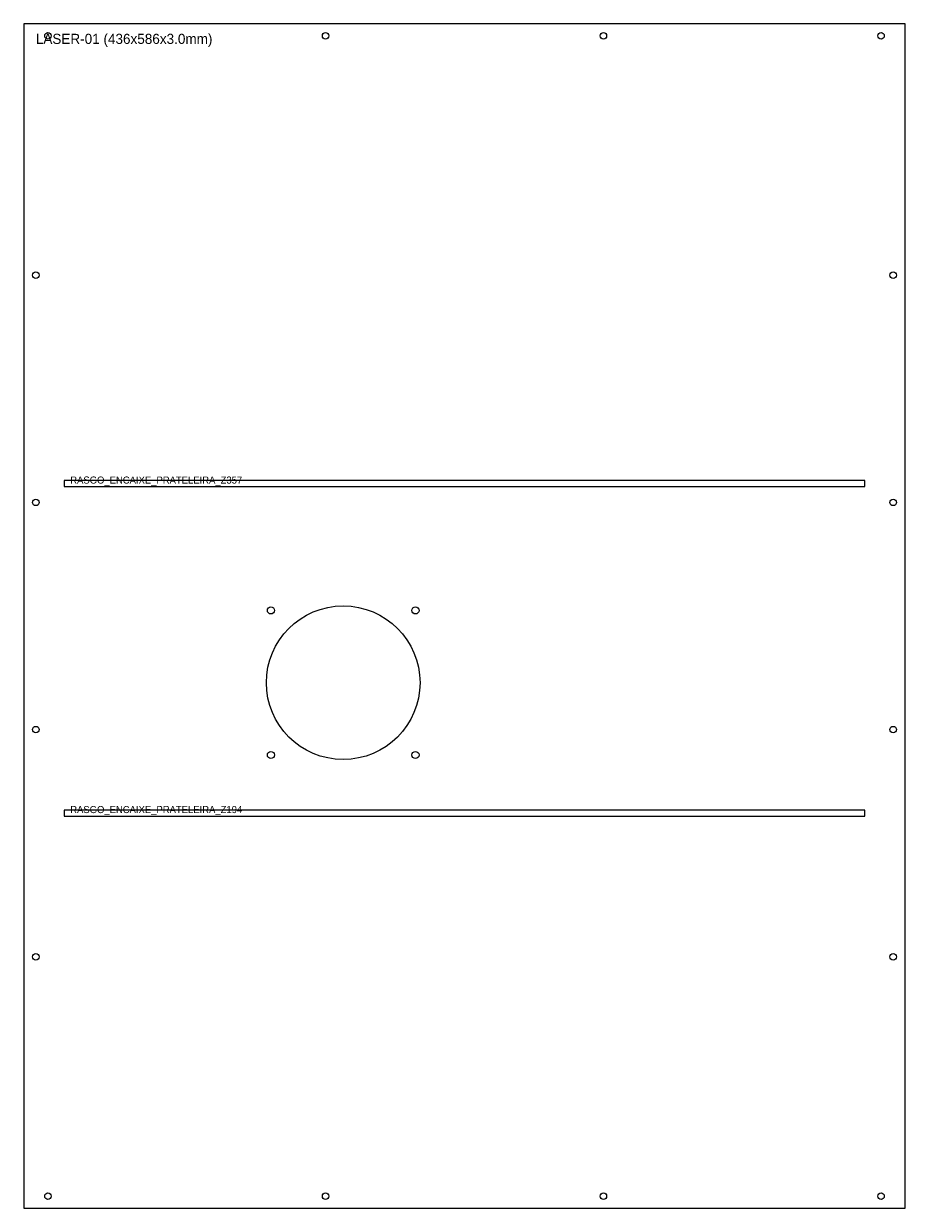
# Model space of a CAD drawing. Header units: metres. Extents: x 0 to 436, y 0 to 586.
import ezdxf

# ---------------------------------------------------------------- set-up
doc = ezdxf.new("R2010")
doc.units = ezdxf.units.M

msp = doc.modelspace()

# ---------------------------------------------------------------- linework, layer by layer
at = {"layer": 'CORTE_EXTERNO'}
for p, q in [((436, 586), (0, 586)), ((0, 586), (0, 0)), ((436, 0), (436, 586)), ((0, 0), (436, 0))]:
    msp.add_line(p, q, dxfattribs=at)
at = {"layer": 'CORTE_INTERNO'}
for p, q in [((416, 360), (20, 360)), ((20, 360), (20, 357)), ((416, 357), (416, 360)), ((20, 357), (416, 357)), ((416, 197), (20, 197)), ((20, 197), (20, 194)), ((20, 194), (416, 194)), ((416, 194), (416, 197))]:
    msp.add_line(p, q, dxfattribs=at)
at = {"layer": 'FUROS_CIRCULARES'}
for centre, radius in [((12, 580), 1.6), ((149.3, 580), 1.6), ((286.7, 580), 1.6), ((424, 580), 1.6), ((6, 461.6), 1.6), ((430, 461.6), 1.6), ((6, 349.2), 1.6), ((430, 349.2), 1.6), ((158, 260), 38), ((122.25, 295.75), 1.75), ((193.75, 295.75), 1.75), ((6, 236.8), 1.6), ((430, 236.8), 1.6), ((122.25, 224.25), 1.75), ((193.75, 224.25), 1.75), ((6, 124.4), 1.6), ((430, 124.4), 1.6), ((12, 6), 1.6), ((149.3, 6), 1.6), ((286.7, 6), 1.6), ((424, 6), 1.6)]:
    msp.add_circle(centre, radius, dxfattribs=at)

# ---------------------------------------------------------------- texts
at = {"layer": 'LEGENDA'}
for s, height, p in [('LASER-01 (436x586x3.0mm)', 5, (6, 576)), ('RASGO_ENCAIXE_PRATELEIRA_Z357', 3.5, (23, 358.5)), ('RASGO_ENCAIXE_PRATELEIRA_Z194', 3.5, (23, 195.5))]:
    msp.add_text(s, height=height, dxfattribs=at).set_placement(p)

doc.saveas('drawing.dxf')
